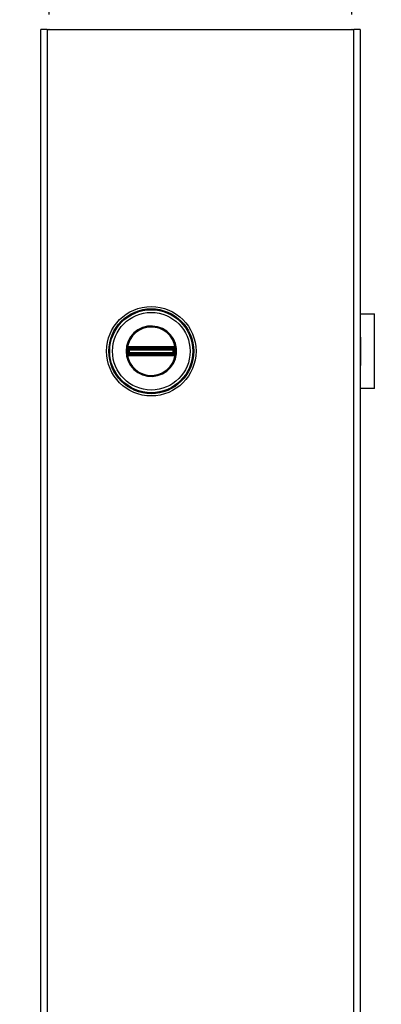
# Model space of a CAD drawing. Header units: inches. Extents: x 0.1 to 95.3, y -11 to 61.8.
# Tile 8 of 18: x 42.5 to 48.1, y 31.3 to 46.4. Entities that reach past the tile are written whole.
import ezdxf

# ---------------------------------------------------------------- set-up
doc = ezdxf.new("R2010")
doc.units = ezdxf.units.IN
doc.header["$LTSCALE"] = 5.707791
doc.header["$MEASUREMENT"] = 0
doc.linetypes.add('CHAIN', pattern=[0.7087, 0.4724, -0.0591, 0.1181, -0.0591])
for name, color, linetype, lineweight in [('Dimensions(ANSI)', 7, 'Continuous', 25), ('Visible Edges(ANSI)', 7, 'Continuous', 25), ('Visible Tangent Edges(ANSI)', 7, 'Continuous', 25), ('Work Point(ANSI)', 7, 'Continuous', 25)]:
    doc.layers.add(name, color=color, linetype=linetype, lineweight=lineweight)
doc.styles.add('Dimension-ANSI', font='arialbd.ttf')
doc.dimstyles.new('INCH-ANSI-VERTICAL', dxfattribs={"dimscale": 5.707791, "dimtxt": 0.12, "dimasz": 0.098425, "dimexe": 0.04, "dimexo": 0.04, "dimgap": 0.031496, "dimtad": 0, "dimtih": 1, "dimtoh": 1, "dimdec": 3, "dimrnd": 1e-08, "dimzin": 0, "dimdsep": 46, "dimtxsty": 'Dimension-ANSI', "dimcen": 0.09, "dimdle": 0.312, "dimclrd": 179, "dimclre": 179, "dimclrt": 7, "dimadec": 1, "dimazin": 0, "dimtfac": 1, "dimtdec": 3, "dimtofl": 0, "dimtmove": 0, "dimatfit": 3, "dimfxl": 1, "dimtolj": 1, "dimtzin": 4, "dimlwd": 25, "dimlwe": 25, "dimarcsym": 0})

# ---------------------------------------------------------------- blocks, each defined once
blk = doc.blocks.new('*D13')
at = {"layer": 'Defpoints', "color": 0, "linetype": 'Continuous', "transparency": 16777216}
for p in [(42.975, 47.246), (42.975, 46.28), (42.975, 46.28)]:
    blk.add_point(p, dxfattribs=at)
at = {"layer": 'Dimensions(ANSI)', "color": 179, "linetype": 'Continuous', "lineweight": 25, "true_color": 0x262658, "transparency": 16777216}
blk.add_line((42.975, 46.508), (42.975, 47.246), dxfattribs=at)
at = {"layer": 'Dimensions(ANSI)', "color": 7, "linetype": 'Continuous', "lineweight": 25, "transparency": 16777216, "insert": (42.975, 48.579), "char_height": 0.6849, "attachment_point": 5, "rotation": 90, "style": 'Dimension-ANSI'}
blk.add_mtext('\\A1;0.000', dxfattribs=at)
blk = doc.blocks.new('*D14')
at = {"layer": 'Defpoints', "color": 0, "linetype": 'Continuous', "transparency": 16777216}
for p in [(47.613, 47.246), (42.975, 46.28), (47.613, 46.28)]:
    blk.add_point(p, dxfattribs=at)
at = {"layer": 'Dimensions(ANSI)', "color": 179, "linetype": 'Continuous', "lineweight": 25, "true_color": 0x262658, "transparency": 16777216}
blk.add_line((47.613, 46.508), (47.613, 47.246), dxfattribs=at)
at = {"layer": 'Dimensions(ANSI)', "color": 7, "linetype": 'Continuous', "lineweight": 25, "transparency": 16777216, "insert": (47.613, 48.59), "char_height": 0.6849, "attachment_point": 5, "rotation": 90, "style": 'Dimension-ANSI'}
blk.add_mtext('\\A1;4.000', dxfattribs=at)

msp = doc.modelspace()

# ---------------------------------------------------------------- linework, layer by layer
at = {"layer": 'Visible Edges(ANSI)'}
for p, q in [((42.8474, 18.4545), (42.8474, 46.28)), ((42.9472, 46.28), (42.8474, 46.28)), ((42.9472, 46.28), (47.6404, 46.28)), ((47.7401, 46.28), (47.6404, 46.28)), ((47.7401, 46.28), (47.7401, 18.4545)), ((47.7401, 41.9232), (47.9555, 41.9232)), ((47.9555, 40.782), (47.9555, 41.9232)), ((47.7428, 41.5694), (47.7401, 41.5694)), ((47.7401, 41.5249), (47.7428, 41.5249)), ((47.7428, 41.5694), (47.7428, 41.5249)), ((47.7428, 41.1803), (47.7401, 41.1803)), ((47.7428, 41.1803), (47.7428, 41.1358)), ((47.7401, 41.1358), (47.7428, 41.1358)), ((47.9555, 40.782), (47.7401, 40.782))]:
    msp.add_line(p, q, dxfattribs=at)
msp.add_circle((44.5402, 41.3526), 0.6847, dxfattribs=at)
at = {"layer": 'Visible Tangent Edges(ANSI)'}
for p, q in [((42.9472, 46.28), (42.9472, 18.4545)), ((47.6404, 18.4545), (47.6404, 46.28)), ((47.7428, 41.5249), (47.7428, 41.1803)), ((44.1639, 41.3526), (44.1532, 41.3526)), ((44.1759, 41.379), (44.1844, 41.379)), ((44.1759, 41.3262), (44.1844, 41.3262)), ((44.179, 41.3979), (44.1876, 41.3929)), ((44.1818, 41.4142), (44.1868, 41.4056)), ((44.1844, 41.3262), (44.1844, 41.379)), ((44.1942, 41.379), (44.1844, 41.379)), ((44.1942, 41.3262), (44.1844, 41.3262)), ((44.1917, 41.3971), (44.1868, 41.4056)), ((44.1942, 41.3262), (44.1942, 41.379)), ((44.1942, 41.379), (44.1974, 41.3758)), ((44.1974, 41.3294), (44.1942, 41.3262)), ((44.1971, 41.4184), (44.1973, 41.4085)), ((44.2088, 41.3758), (44.1974, 41.3758)), ((44.1974, 41.3758), (44.1974, 41.3294)), ((44.1974, 41.3294), (44.2088, 41.3294)), ((44.2056, 41.4185), (44.2056, 41.4086)), ((44.8747, 41.4185), (44.2056, 41.4185)), ((44.2056, 41.4086), (44.8747, 41.4086)), ((44.2056, 41.4086), (44.2056, 41.4002)), ((44.2056, 41.4002), (44.8747, 41.4002)), ((44.2056, 41.3904), (44.2056, 41.4002)), ((44.2056, 41.3904), (44.8747, 41.3904)), ((44.2088, 41.3872), (44.2056, 41.3904)), ((44.8715, 41.3872), (44.2088, 41.3872)), ((44.2088, 41.3872), (44.2088, 41.3758)), ((44.2088, 41.3758), (44.8715, 41.3758)), ((44.2088, 41.3294), (44.2088, 41.3758)), ((44.8715, 41.3294), (44.2088, 41.3294)), ((44.2088, 41.3294), (44.2088, 41.318)), ((44.8747, 41.3904), (44.8715, 41.3872)), ((44.8715, 41.3758), (44.8715, 41.3872)), ((44.8715, 41.3758), (44.8715, 41.3294)), ((44.8829, 41.3758), (44.8715, 41.3758)), ((44.8715, 41.318), (44.8715, 41.3294)), ((44.8715, 41.3294), (44.8829, 41.3294)), ((44.8747, 41.4185), (44.8747, 41.4086)), ((44.8747, 41.4086), (44.8747, 41.4002)), ((44.8747, 41.3904), (44.8747, 41.4002)), ((44.8829, 41.3758), (44.8861, 41.379)), ((44.8829, 41.3294), (44.8829, 41.3758)), ((44.8861, 41.3262), (44.8829, 41.3294)), ((44.8832, 41.4184), (44.883, 41.4085)), ((44.8959, 41.379), (44.8861, 41.379)), ((44.8861, 41.379), (44.8861, 41.3262)), ((44.8959, 41.3262), (44.8861, 41.3262)), ((44.8936, 41.4056), (44.8886, 41.3971)), ((44.8928, 41.3929), (44.9014, 41.3979)), ((44.8936, 41.4056), (44.8985, 41.4142)), ((44.9044, 41.379), (44.8959, 41.379)), ((44.8959, 41.379), (44.8959, 41.3262)), ((44.9044, 41.3262), (44.8959, 41.3262)), ((44.907, 41.407), (44.8994, 41.4007)), ((44.1733, 41.2982), (44.1809, 41.3045)), ((44.1876, 41.3122), (44.179, 41.3073)), ((44.1818, 41.291), (44.1868, 41.2995)), ((44.1868, 41.2995), (44.1917, 41.3081)), ((44.1973, 41.2967), (44.1971, 41.2868)), ((44.2056, 41.3148), (44.2088, 41.318)), ((44.8747, 41.3148), (44.2056, 41.3148)), ((44.2056, 41.305), (44.2056, 41.3148)), ((44.8747, 41.305), (44.2056, 41.305)), ((44.2056, 41.2966), (44.2056, 41.305)), ((44.2056, 41.2966), (44.2056, 41.2867)), ((44.8747, 41.2966), (44.2056, 41.2966)), ((44.2056, 41.2867), (44.8747, 41.2867)), ((44.2088, 41.318), (44.8715, 41.318)), ((44.8715, 41.318), (44.8747, 41.3148)), ((44.8747, 41.305), (44.8747, 41.3148)), ((44.8747, 41.2966), (44.8747, 41.305)), ((44.8747, 41.2966), (44.8747, 41.2867)), ((44.883, 41.2967), (44.8832, 41.2868)), ((44.8886, 41.3081), (44.8936, 41.2995)), ((44.9014, 41.3073), (44.8928, 41.3122)), ((44.8936, 41.2995), (44.8985, 41.291)), ((44.8994, 41.3045), (44.907, 41.2982))]:
    msp.add_line(p, q, dxfattribs=at)
at = {"layer": 'Visible Tangent Edges(ANSI)', "flags": 128}
for points in [[(44.1532, 41.3526), (44.1611, 41.2748), (44.1845, 41.2), (44.2225, 41.1316), (44.2735, 41.0721), (44.3355, 41.0242), (44.4058, 40.9897), (44.4816, 40.9702), (44.5598, 40.9665), (44.6372, 40.9783), (44.7107, 41.0052), (44.7772, 41.0468), (44.8337, 41.1009), (44.8784, 41.1651), (44.9095, 41.237), (44.9251, 41.3138), (44.9249, 41.3921), (44.9092, 41.4687), (44.8784, 41.5407), (44.8334, 41.605), (44.7765, 41.6588), (44.7101, 41.7002), (44.6368, 41.7273), (44.5593, 41.7389), (44.481, 41.735), (44.4051, 41.7152), (44.3349, 41.6806), (44.2731, 41.6327), (44.2223, 41.5732), (44.1843, 41.5047), (44.161, 41.4302), (44.1532, 41.3526)], [(44.1639, 41.3526), (44.1716, 41.428), (44.1942, 41.5005), (44.2311, 41.5671), (44.2805, 41.6249), (44.3406, 41.6715), (44.4089, 41.7051), (44.4826, 41.7244), (44.5588, 41.7282), (44.6341, 41.7168), (44.7054, 41.6906), (44.7699, 41.6503), (44.8252, 41.598), (44.869, 41.5355), (44.8989, 41.4655), (44.9142, 41.391), (44.9144, 41.3149), (44.8992, 41.2402), (44.869, 41.1703), (44.8255, 41.1079), (44.7706, 41.0553), (44.706, 41.0149), (44.6345, 40.9887), (44.5592, 40.9772), (44.4832, 40.9808), (44.4095, 40.9998), (44.3412, 41.0333), (44.281, 41.0799), (44.2314, 41.1377), (44.1944, 41.2042), (44.1717, 41.2769), (44.1639, 41.3526)], [(44.1687, 41.3788), (44.1687, 41.3766), (44.1686, 41.3745), (44.1685, 41.3723), (44.1684, 41.3701), (44.1684, 41.3679), (44.1683, 41.3657), (44.1683, 41.3635), (44.1682, 41.3613), (44.1682, 41.3592), (44.1682, 41.357), (44.1682, 41.3548), (44.1682, 41.3526), (44.1682, 41.3504), (44.1682, 41.3482), (44.1682, 41.346), (44.1682, 41.3438), (44.1683, 41.3416), (44.1683, 41.3395), (44.1684, 41.3373), (44.1684, 41.3351), (44.1685, 41.3329), (44.1686, 41.3307), (44.1687, 41.3285), (44.1687, 41.3264)], [(44.1692, 41.3872), (44.1692, 41.3868), (44.1692, 41.3865), (44.1691, 41.3861), (44.1691, 41.3858), (44.1691, 41.3854), (44.1691, 41.3851), (44.169, 41.3847), (44.169, 41.3844), (44.169, 41.384), (44.169, 41.3837), (44.169, 41.3833), (44.169, 41.383), (44.1689, 41.3826), (44.1689, 41.3823), (44.1689, 41.382), (44.1689, 41.3816), (44.1689, 41.3813), (44.1688, 41.3809), (44.1688, 41.3806), (44.1688, 41.3802), (44.1688, 41.3799), (44.1688, 41.3795), (44.1688, 41.3792), (44.1687, 41.3788)], [(44.1687, 41.3264), (44.1688, 41.326), (44.1688, 41.3257), (44.1688, 41.3253), (44.1688, 41.325), (44.1688, 41.3246), (44.1688, 41.3243), (44.1689, 41.3239), (44.1689, 41.3236), (44.1689, 41.3232), (44.1689, 41.3229), (44.1689, 41.3225), (44.169, 41.3222), (44.169, 41.3218), (44.169, 41.3215), (44.169, 41.3211), (44.169, 41.3208), (44.169, 41.3204), (44.1691, 41.3201), (44.1691, 41.3198), (44.1691, 41.3194), (44.1691, 41.3191), (44.1692, 41.3187), (44.1692, 41.3184), (44.1692, 41.318)], [(44.1719, 41.4027), (44.1717, 41.4021), (44.1716, 41.4015), (44.1714, 41.4009), (44.1712, 41.4003), (44.1711, 41.3996), (44.1709, 41.399), (44.1708, 41.3984), (44.1707, 41.3978), (44.1705, 41.3971), (44.1704, 41.3965), (44.1703, 41.3958), (44.1701, 41.3952), (44.17, 41.3945), (44.1699, 41.3939), (44.1698, 41.3932), (44.1697, 41.3925), (44.1696, 41.3919), (44.1696, 41.3912), (44.1695, 41.3905), (44.1694, 41.3898), (44.1693, 41.3892), (44.1693, 41.3885), (44.1692, 41.3878), (44.1692, 41.3872)], [(44.1733, 41.407), (44.1732, 41.4068), (44.1732, 41.4066), (44.1731, 41.4064), (44.1731, 41.4063), (44.173, 41.4061), (44.1729, 41.4059), (44.1729, 41.4057), (44.1728, 41.4056), (44.1728, 41.4054), (44.1727, 41.4052), (44.1726, 41.405), (44.1726, 41.4049), (44.1725, 41.4047), (44.1725, 41.4045), (44.1724, 41.4043), (44.1724, 41.4041), (44.1723, 41.404), (44.1722, 41.4038), (44.1722, 41.4036), (44.1721, 41.4034), (44.1721, 41.4032), (44.172, 41.4031), (44.172, 41.4029), (44.1719, 41.4027)], [(44.1818, 41.4142), (44.1814, 41.414), (44.181, 41.4137), (44.1806, 41.4135), (44.1802, 41.4132), (44.1798, 41.413), (44.1794, 41.4127), (44.1791, 41.4124), (44.1787, 41.4121), (44.1783, 41.4118), (44.1779, 41.4116), (44.1776, 41.4113), (44.1772, 41.411), (44.1769, 41.4107), (44.1765, 41.4103), (44.1762, 41.41), (44.1758, 41.4097), (44.1755, 41.4094), (44.1752, 41.4091), (44.1748, 41.4087), (44.1745, 41.4084), (44.1742, 41.408), (44.1739, 41.4077), (44.1736, 41.4073), (44.1733, 41.407)], [(44.1759, 41.3874), (44.1759, 41.3878), (44.1759, 41.3883), (44.176, 41.3887), (44.176, 41.3892), (44.176, 41.3897), (44.1761, 41.3901), (44.1762, 41.3906), (44.1763, 41.3911), (44.1764, 41.3915), (44.1765, 41.392), (44.1766, 41.3924), (44.1767, 41.3929), (44.1768, 41.3933), (44.177, 41.3938), (44.1771, 41.3942), (44.1773, 41.3946), (44.1775, 41.3951), (44.1777, 41.3955), (44.1779, 41.3959), (44.1781, 41.3963), (44.1783, 41.3967), (44.1785, 41.3971), (44.1787, 41.3975), (44.179, 41.3979)], [(44.1759, 41.379), (44.1759, 41.3794), (44.1759, 41.3797), (44.1759, 41.38), (44.1759, 41.3804), (44.1759, 41.3807), (44.1759, 41.3811), (44.1759, 41.3814), (44.1759, 41.3818), (44.1759, 41.3821), (44.1759, 41.3824), (44.1759, 41.3828), (44.1759, 41.3831), (44.1759, 41.3835), (44.1759, 41.3838), (44.1759, 41.3842), (44.1759, 41.3845), (44.1759, 41.3849), (44.1759, 41.3852), (44.1759, 41.3856), (44.1759, 41.3859), (44.1759, 41.3863), (44.1759, 41.3866), (44.1759, 41.387), (44.1759, 41.3874)], [(44.1759, 41.3262), (44.1759, 41.3284), (44.1759, 41.3306), (44.176, 41.3328), (44.176, 41.335), (44.176, 41.3372), (44.176, 41.3394), (44.176, 41.3416), (44.176, 41.3438), (44.176, 41.346), (44.176, 41.3482), (44.176, 41.3504), (44.176, 41.3526), (44.176, 41.3548), (44.176, 41.357), (44.176, 41.3592), (44.176, 41.3614), (44.176, 41.3636), (44.176, 41.3658), (44.176, 41.368), (44.176, 41.3702), (44.176, 41.3724), (44.1759, 41.3746), (44.1759, 41.3768), (44.1759, 41.379)], [(44.1759, 41.3178), (44.1759, 41.3182), (44.1759, 41.3185), (44.1759, 41.3189), (44.1759, 41.3193), (44.1759, 41.3196), (44.1759, 41.32), (44.1759, 41.3203), (44.1759, 41.3207), (44.1759, 41.321), (44.1759, 41.3214), (44.1759, 41.3217), (44.1759, 41.3221), (44.1759, 41.3224), (44.1759, 41.3227), (44.1759, 41.3231), (44.1759, 41.3234), (44.1759, 41.3238), (44.1759, 41.3241), (44.1759, 41.3245), (44.1759, 41.3248), (44.1759, 41.3251), (44.1759, 41.3255), (44.1759, 41.3258), (44.1759, 41.3262)], [(44.179, 41.3979), (44.179, 41.398), (44.1791, 41.3982), (44.1792, 41.3983), (44.1793, 41.3984), (44.1793, 41.3985), (44.1794, 41.3986), (44.1795, 41.3988), (44.1796, 41.3989), (44.1797, 41.399), (44.1797, 41.3991), (44.1798, 41.3992), (44.1799, 41.3993), (44.18, 41.3995), (44.1801, 41.3996), (44.1802, 41.3997), (44.1802, 41.3998), (44.1803, 41.3999), (44.1804, 41.4), (44.1805, 41.4001), (44.1806, 41.4003), (44.1807, 41.4004), (44.1808, 41.4005), (44.1809, 41.4006), (44.1809, 41.4007)], [(44.1809, 41.4007), (44.1812, 41.401), (44.1814, 41.4012), (44.1816, 41.4014), (44.1818, 41.4017), (44.182, 41.4019), (44.1822, 41.4021), (44.1824, 41.4024), (44.1827, 41.4026), (44.1829, 41.4028), (44.1831, 41.403), (44.1834, 41.4032), (44.1836, 41.4034), (44.1839, 41.4036), (44.1841, 41.4038), (44.1844, 41.404), (44.1846, 41.4042), (44.1849, 41.4044), (44.1851, 41.4046), (44.1854, 41.4048), (44.1857, 41.405), (44.1859, 41.4051), (44.1862, 41.4053), (44.1865, 41.4055), (44.1868, 41.4056)], [(44.1971, 41.4184), (44.1965, 41.4184), (44.1958, 41.4184), (44.1951, 41.4183), (44.1945, 41.4183), (44.1938, 41.4182), (44.1931, 41.4181), (44.1925, 41.418), (44.1918, 41.4179), (44.1911, 41.4178), (44.1905, 41.4176), (44.1898, 41.4175), (44.1892, 41.4173), (44.1885, 41.4171), (44.1879, 41.4169), (44.1873, 41.4167), (44.1866, 41.4165), (44.186, 41.4162), (44.1854, 41.416), (44.1848, 41.4157), (44.1842, 41.4154), (44.1836, 41.4151), (44.183, 41.4148), (44.1824, 41.4145), (44.1818, 41.4142)], [(44.1844, 41.379), (44.1844, 41.3794), (44.1844, 41.3798), (44.1844, 41.3801), (44.1844, 41.3805), (44.1845, 41.3809), (44.1845, 41.3812), (44.1845, 41.3816), (44.1845, 41.382), (44.1846, 41.3823), (44.1846, 41.3827), (44.1846, 41.383), (44.1847, 41.3834), (44.1847, 41.3838), (44.1847, 41.3841), (44.1848, 41.3845), (44.1848, 41.3848), (44.1849, 41.3852), (44.1849, 41.3855), (44.185, 41.3859), (44.1851, 41.3862), (44.1851, 41.3865), (44.1852, 41.3869), (44.1852, 41.3872), (44.1853, 41.3875)], [(44.1853, 41.3177), (44.1852, 41.318), (44.1852, 41.3183), (44.1851, 41.3187), (44.1851, 41.319), (44.185, 41.3193), (44.1849, 41.3197), (44.1849, 41.32), (44.1848, 41.3204), (44.1848, 41.3207), (44.1847, 41.3211), (44.1847, 41.3214), (44.1847, 41.3218), (44.1846, 41.3221), (44.1846, 41.3225), (44.1846, 41.3229), (44.1845, 41.3232), (44.1845, 41.3236), (44.1845, 41.324), (44.1845, 41.3243), (44.1844, 41.3247), (44.1844, 41.3251), (44.1844, 41.3254), (44.1844, 41.3258), (44.1844, 41.3262)], [(44.1853, 41.3875), (44.1853, 41.3878), (44.1854, 41.388), (44.1855, 41.3882), (44.1855, 41.3885), (44.1856, 41.3887), (44.1857, 41.3889), (44.1857, 41.3892), (44.1858, 41.3894), (44.1859, 41.3896), (44.186, 41.3899), (44.1861, 41.3901), (44.1862, 41.3903), (44.1863, 41.3906), (44.1864, 41.3908), (44.1865, 41.391), (44.1866, 41.3912), (44.1867, 41.3915), (44.1868, 41.3917), (44.1869, 41.3919), (44.187, 41.3921), (44.1872, 41.3923), (44.1873, 41.3925), (44.1874, 41.3927), (44.1876, 41.3929)], [(44.1868, 41.4056), (44.1871, 41.4059), (44.1875, 41.4061), (44.188, 41.4063), (44.1884, 41.4065), (44.1888, 41.4067), (44.1892, 41.4069), (44.1896, 41.407), (44.1901, 41.4072), (44.1905, 41.4073), (44.1909, 41.4075), (44.1914, 41.4076), (44.1918, 41.4078), (44.1923, 41.4079), (44.1927, 41.408), (44.1932, 41.4081), (44.1936, 41.4082), (44.1941, 41.4082), (44.1945, 41.4083), (44.195, 41.4084), (44.1954, 41.4084), (44.1959, 41.4085), (44.1964, 41.4085), (44.1968, 41.4085), (44.1973, 41.4085)], [(44.1917, 41.3971), (44.1919, 41.3972), (44.1921, 41.3974), (44.1923, 41.3975), (44.1925, 41.3976), (44.1928, 41.3977), (44.193, 41.3979), (44.1932, 41.398), (44.1934, 41.3981), (44.1936, 41.3982), (44.1939, 41.3983), (44.1941, 41.3984), (44.1943, 41.3985), (44.1945, 41.3986), (44.1948, 41.3987), (44.195, 41.3988), (44.1952, 41.3988), (44.1955, 41.3989), (44.1957, 41.399), (44.1959, 41.3991), (44.1962, 41.3991), (44.1964, 41.3992), (44.1966, 41.3992), (44.1969, 41.3993), (44.1971, 41.3993)], [(44.2056, 41.4185), (44.2053, 41.4185), (44.2049, 41.4185), (44.2046, 41.4185), (44.2042, 41.4185), (44.2039, 41.4185), (44.2035, 41.4185), (44.2032, 41.4185), (44.2028, 41.4185), (44.2024, 41.4185), (44.2021, 41.4185), (44.2017, 41.4185), (44.2014, 41.4185), (44.201, 41.4185), (44.2007, 41.4185), (44.2003, 41.4185), (44.2, 41.4185), (44.1996, 41.4185), (44.1993, 41.4185), (44.1989, 41.4184), (44.1986, 41.4184), (44.1982, 41.4184), (44.1978, 41.4184), (44.1975, 41.4184), (44.1971, 41.4184)], [(44.1971, 41.3993), (44.1975, 41.3994), (44.1978, 41.3995), (44.1981, 41.3995), (44.1985, 41.3996), (44.1988, 41.3997), (44.1991, 41.3997), (44.1995, 41.3998), (44.1998, 41.3998), (44.2002, 41.3999), (44.2005, 41.3999), (44.2009, 41.3999), (44.2012, 41.4), (44.2016, 41.4), (44.202, 41.4001), (44.2023, 41.4001), (44.2027, 41.4001), (44.203, 41.4001), (44.2034, 41.4002), (44.2038, 41.4002), (44.2041, 41.4002), (44.2045, 41.4002), (44.2049, 41.4002), (44.2053, 41.4002), (44.2056, 41.4002)], [(44.1973, 41.4085), (44.1976, 41.4085), (44.198, 41.4085), (44.1984, 41.4085), (44.1987, 41.4085), (44.1991, 41.4085), (44.1994, 41.4085), (44.1998, 41.4085), (44.2001, 41.4085), (44.2005, 41.4085), (44.2008, 41.4085), (44.2012, 41.4086), (44.2015, 41.4086), (44.2019, 41.4086), (44.2022, 41.4086), (44.2025, 41.4086), (44.2029, 41.4086), (44.2032, 41.4086), (44.2036, 41.4086), (44.2039, 41.4086), (44.2043, 41.4086), (44.2046, 41.4086), (44.2049, 41.4086), (44.2053, 41.4086), (44.2056, 41.4086)], [(44.8832, 41.4184), (44.8828, 41.4184), (44.8825, 41.4184), (44.8821, 41.4184), (44.8818, 41.4184), (44.8814, 41.4184), (44.8811, 41.4185), (44.8807, 41.4185), (44.8804, 41.4185), (44.88, 41.4185), (44.8796, 41.4185), (44.8793, 41.4185), (44.8789, 41.4185), (44.8786, 41.4185), (44.8782, 41.4185), (44.8779, 41.4185), (44.8775, 41.4185), (44.8772, 41.4185), (44.8768, 41.4185), (44.8765, 41.4185), (44.8761, 41.4185), (44.8758, 41.4185), (44.8754, 41.4185), (44.8751, 41.4185), (44.8747, 41.4185)], [(44.8747, 41.4086), (44.875, 41.4086), (44.8754, 41.4086), (44.8757, 41.4086), (44.8761, 41.4086), (44.8764, 41.4086), (44.8767, 41.4086), (44.8771, 41.4086), (44.8774, 41.4086), (44.8778, 41.4086), (44.8781, 41.4086), (44.8785, 41.4086), (44.8788, 41.4086), (44.8792, 41.4086), (44.8795, 41.4085), (44.8799, 41.4085), (44.8802, 41.4085), (44.8806, 41.4085), (44.8809, 41.4085), (44.8813, 41.4085), (44.8816, 41.4085), (44.882, 41.4085), (44.8823, 41.4085), (44.8827, 41.4085), (44.883, 41.4085)], [(44.8747, 41.4002), (44.8751, 41.4002), (44.8754, 41.4002), (44.8758, 41.4002), (44.8762, 41.4002), (44.8765, 41.4002), (44.8769, 41.4002), (44.8773, 41.4001), (44.8776, 41.4001), (44.878, 41.4001), (44.8784, 41.4001), (44.8787, 41.4), (44.8791, 41.4), (44.8794, 41.3999), (44.8798, 41.3999), (44.8801, 41.3999), (44.8805, 41.3998), (44.8808, 41.3998), (44.8812, 41.3997), (44.8815, 41.3996), (44.8819, 41.3996), (44.8822, 41.3995), (44.8825, 41.3995), (44.8829, 41.3994), (44.8832, 41.3993)], [(44.883, 41.4085), (44.8835, 41.4085), (44.884, 41.4085), (44.8844, 41.4085), (44.8849, 41.4084), (44.8853, 41.4084), (44.8858, 41.4083), (44.8863, 41.4082), (44.8867, 41.4082), (44.8872, 41.4081), (44.8876, 41.408), (44.8881, 41.4079), (44.8885, 41.4078), (44.889, 41.4076), (44.8894, 41.4075), (44.8898, 41.4073), (44.8903, 41.4072), (44.8907, 41.407), (44.8911, 41.4069), (44.8915, 41.4067), (44.892, 41.4065), (44.8924, 41.4063), (44.8928, 41.4061), (44.8932, 41.4059), (44.8936, 41.4056)], [(44.8985, 41.4142), (44.8979, 41.4145), (44.8974, 41.4148), (44.8968, 41.4151), (44.8962, 41.4154), (44.8956, 41.4157), (44.8949, 41.416), (44.8943, 41.4162), (44.8937, 41.4165), (44.8931, 41.4167), (44.8924, 41.4169), (44.8918, 41.4171), (44.8911, 41.4173), (44.8905, 41.4175), (44.8898, 41.4176), (44.8892, 41.4178), (44.8885, 41.4179), (44.8879, 41.418), (44.8872, 41.4181), (44.8865, 41.4182), (44.8859, 41.4183), (44.8852, 41.4183), (44.8845, 41.4184), (44.8839, 41.4184), (44.8832, 41.4184)], [(44.8832, 41.3993), (44.8834, 41.3993), (44.8837, 41.3992), (44.8839, 41.3992), (44.8842, 41.3991), (44.8844, 41.3991), (44.8846, 41.399), (44.8849, 41.3989), (44.8851, 41.3988), (44.8853, 41.3988), (44.8856, 41.3987), (44.8858, 41.3986), (44.886, 41.3985), (44.8862, 41.3984), (44.8865, 41.3983), (44.8867, 41.3982), (44.8869, 41.3981), (44.8871, 41.398), (44.8874, 41.3979), (44.8876, 41.3977), (44.8878, 41.3976), (44.888, 41.3975), (44.8882, 41.3974), (44.8884, 41.3972), (44.8886, 41.3971)], [(44.8928, 41.3929), (44.8929, 41.3927), (44.893, 41.3925), (44.8932, 41.3923), (44.8933, 41.3921), (44.8934, 41.3919), (44.8935, 41.3917), (44.8936, 41.3915), (44.8938, 41.3912), (44.8939, 41.391), (44.894, 41.3908), (44.8941, 41.3906), (44.8942, 41.3903), (44.8943, 41.3901), (44.8943, 41.3899), (44.8944, 41.3896), (44.8945, 41.3894), (44.8946, 41.3892), (44.8947, 41.3889), (44.8947, 41.3887), (44.8948, 41.3885), (44.8949, 41.3882), (44.8949, 41.388), (44.895, 41.3878), (44.895, 41.3875)], [(44.8936, 41.4056), (44.8938, 41.4055), (44.8941, 41.4053), (44.8944, 41.4051), (44.8947, 41.405), (44.8949, 41.4048), (44.8952, 41.4046), (44.8954, 41.4044), (44.8957, 41.4042), (44.896, 41.404), (44.8962, 41.4038), (44.8964, 41.4036), (44.8967, 41.4034), (44.8969, 41.4032), (44.8972, 41.403), (44.8974, 41.4028), (44.8976, 41.4026), (44.8979, 41.4024), (44.8981, 41.4021), (44.8983, 41.4019), (44.8985, 41.4017), (44.8988, 41.4014), (44.899, 41.4012), (44.8992, 41.401), (44.8994, 41.4007)], [(44.895, 41.3875), (44.8951, 41.3872), (44.8951, 41.3869), (44.8952, 41.3865), (44.8953, 41.3862), (44.8953, 41.3859), (44.8954, 41.3855), (44.8954, 41.3852), (44.8955, 41.3848), (44.8955, 41.3845), (44.8956, 41.3841), (44.8956, 41.3838), (44.8957, 41.3834), (44.8957, 41.383), (44.8957, 41.3827), (44.8958, 41.3823), (44.8958, 41.382), (44.8958, 41.3816), (44.8958, 41.3812), (44.8959, 41.3809), (44.8959, 41.3805), (44.8959, 41.3801), (44.8959, 41.3798), (44.8959, 41.3794), (44.8959, 41.379)], [(44.8959, 41.3262), (44.8959, 41.3258), (44.8959, 41.3254), (44.8959, 41.3251), (44.8959, 41.3247), (44.8959, 41.3243), (44.8958, 41.324), (44.8958, 41.3236), (44.8958, 41.3232), (44.8958, 41.3229), (44.8957, 41.3225), (44.8957, 41.3221), (44.8957, 41.3218), (44.8956, 41.3214), (44.8956, 41.3211), (44.8955, 41.3207), (44.8955, 41.3204), (44.8954, 41.32), (44.8954, 41.3197), (44.8953, 41.3193), (44.8953, 41.319), (44.8952, 41.3187), (44.8951, 41.3183), (44.8951, 41.318), (44.895, 41.3177)], [(44.907, 41.407), (44.9067, 41.4073), (44.9064, 41.4077), (44.9061, 41.408), (44.9058, 41.4084), (44.9055, 41.4087), (44.9052, 41.4091), (44.9048, 41.4094), (44.9045, 41.4097), (44.9041, 41.41), (44.9038, 41.4104), (44.9035, 41.4107), (44.9031, 41.411), (44.9027, 41.4113), (44.9024, 41.4116), (44.902, 41.4119), (44.9016, 41.4121), (44.9013, 41.4124), (44.9009, 41.4127), (44.9005, 41.413), (44.9001, 41.4132), (44.8997, 41.4135), (44.8993, 41.4137), (44.8989, 41.414), (44.8985, 41.4142)], [(44.8994, 41.4007), (44.8995, 41.4006), (44.8996, 41.4005), (44.8996, 41.4004), (44.8997, 41.4003), (44.8998, 41.4001), (44.8999, 41.4), (44.9, 41.3999), (44.9001, 41.3998), (44.9002, 41.3997), (44.9002, 41.3996), (44.9003, 41.3995), (44.9004, 41.3993), (44.9005, 41.3992), (44.9006, 41.3991), (44.9007, 41.399), (44.9007, 41.3989), (44.9008, 41.3988), (44.9009, 41.3986), (44.901, 41.3985), (44.9011, 41.3984), (44.9011, 41.3983), (44.9012, 41.3982), (44.9013, 41.398), (44.9014, 41.3979)], [(44.9014, 41.3979), (44.9016, 41.3975), (44.9018, 41.3971), (44.902, 41.3967), (44.9023, 41.3963), (44.9025, 41.3959), (44.9027, 41.3955), (44.9028, 41.3951), (44.903, 41.3946), (44.9032, 41.3942), (44.9033, 41.3938), (44.9035, 41.3933), (44.9036, 41.3929), (44.9037, 41.3924), (44.9039, 41.392), (44.904, 41.3915), (44.9041, 41.3911), (44.9041, 41.3906), (44.9042, 41.3901), (44.9043, 41.3897), (44.9043, 41.3892), (44.9044, 41.3887), (44.9044, 41.3883), (44.9044, 41.3878), (44.9044, 41.3874)], [(44.9044, 41.379), (44.9044, 41.3768), (44.9044, 41.3746), (44.9044, 41.3724), (44.9044, 41.3702), (44.9044, 41.368), (44.9043, 41.3658), (44.9043, 41.3636), (44.9043, 41.3614), (44.9043, 41.3592), (44.9043, 41.357), (44.9043, 41.3548), (44.9043, 41.3526), (44.9043, 41.3504), (44.9043, 41.3482), (44.9043, 41.346), (44.9043, 41.3438), (44.9043, 41.3416), (44.9043, 41.3394), (44.9044, 41.3372), (44.9044, 41.335), (44.9044, 41.3328), (44.9044, 41.3306), (44.9044, 41.3284), (44.9044, 41.3262)], [(44.9044, 41.3874), (44.9044, 41.387), (44.9044, 41.3866), (44.9044, 41.3863), (44.9044, 41.3859), (44.9044, 41.3856), (44.9044, 41.3852), (44.9044, 41.3849), (44.9044, 41.3845), (44.9044, 41.3842), (44.9044, 41.3838), (44.9044, 41.3835), (44.9044, 41.3831), (44.9044, 41.3828), (44.9044, 41.3824), (44.9044, 41.3821), (44.9044, 41.3818), (44.9044, 41.3814), (44.9044, 41.3811), (44.9044, 41.3807), (44.9044, 41.3804), (44.9044, 41.38), (44.9044, 41.3797), (44.9044, 41.3794), (44.9044, 41.379)], [(44.9044, 41.3262), (44.9044, 41.3258), (44.9044, 41.3255), (44.9044, 41.3251), (44.9044, 41.3248), (44.9044, 41.3245), (44.9044, 41.3241), (44.9044, 41.3238), (44.9044, 41.3234), (44.9044, 41.3231), (44.9044, 41.3227), (44.9044, 41.3224), (44.9044, 41.3221), (44.9044, 41.3217), (44.9044, 41.3214), (44.9044, 41.321), (44.9044, 41.3207), (44.9044, 41.3203), (44.9044, 41.32), (44.9044, 41.3196), (44.9044, 41.3193), (44.9044, 41.3189), (44.9044, 41.3185), (44.9044, 41.3182), (44.9044, 41.3178)], [(44.9084, 41.4027), (44.9084, 41.4029), (44.9083, 41.4031), (44.9083, 41.4032), (44.9082, 41.4034), (44.9081, 41.4036), (44.9081, 41.4038), (44.908, 41.404), (44.908, 41.4041), (44.9079, 41.4043), (44.9079, 41.4045), (44.9078, 41.4047), (44.9077, 41.4049), (44.9077, 41.405), (44.9076, 41.4052), (44.9076, 41.4054), (44.9075, 41.4056), (44.9074, 41.4057), (44.9074, 41.4059), (44.9073, 41.4061), (44.9073, 41.4063), (44.9072, 41.4064), (44.9071, 41.4066), (44.9071, 41.4068), (44.907, 41.407)], [(44.9111, 41.3872), (44.9111, 41.3878), (44.911, 41.3885), (44.911, 41.3892), (44.9109, 41.3898), (44.9108, 41.3905), (44.9108, 41.3912), (44.9107, 41.3919), (44.9106, 41.3925), (44.9105, 41.3932), (44.9104, 41.3939), (44.9103, 41.3945), (44.9102, 41.3952), (44.9101, 41.3958), (44.9099, 41.3965), (44.9098, 41.3971), (44.9097, 41.3978), (44.9095, 41.3984), (44.9094, 41.399), (44.9092, 41.3996), (44.9091, 41.4003), (44.9089, 41.4009), (44.9088, 41.4015), (44.9086, 41.4021), (44.9084, 41.4027)], [(44.9116, 41.3788), (44.9116, 41.3792), (44.9115, 41.3795), (44.9115, 41.3799), (44.9115, 41.3802), (44.9115, 41.3806), (44.9115, 41.3809), (44.9115, 41.3813), (44.9114, 41.3816), (44.9114, 41.382), (44.9114, 41.3823), (44.9114, 41.3826), (44.9114, 41.383), (44.9114, 41.3833), (44.9113, 41.3837), (44.9113, 41.384), (44.9113, 41.3844), (44.9113, 41.3847), (44.9113, 41.3851), (44.9112, 41.3854), (44.9112, 41.3858), (44.9112, 41.3861), (44.9112, 41.3865), (44.9112, 41.3868), (44.9111, 41.3872)], [(44.9111, 41.318), (44.9112, 41.3184), (44.9112, 41.3187), (44.9112, 41.3191), (44.9112, 41.3194), (44.9112, 41.3198), (44.9113, 41.3201), (44.9113, 41.3204), (44.9113, 41.3208), (44.9113, 41.3211), (44.9113, 41.3215), (44.9114, 41.3218), (44.9114, 41.3222), (44.9114, 41.3225), (44.9114, 41.3229), (44.9114, 41.3232), (44.9114, 41.3236), (44.9115, 41.3239), (44.9115, 41.3243), (44.9115, 41.3246), (44.9115, 41.325), (44.9115, 41.3253), (44.9115, 41.3257), (44.9116, 41.326), (44.9116, 41.3264)], [(44.9116, 41.3264), (44.9117, 41.3285), (44.9117, 41.3307), (44.9118, 41.3329), (44.9119, 41.3351), (44.9119, 41.3373), (44.912, 41.3395), (44.912, 41.3416), (44.9121, 41.3438), (44.9121, 41.346), (44.9121, 41.3482), (44.9121, 41.3504), (44.9121, 41.3526), (44.9121, 41.3548), (44.9121, 41.357), (44.9121, 41.3592), (44.9121, 41.3613), (44.912, 41.3635), (44.912, 41.3657), (44.9119, 41.3679), (44.9119, 41.3701), (44.9118, 41.3723), (44.9117, 41.3745), (44.9117, 41.3766), (44.9116, 41.3788)], [(44.1692, 41.318), (44.1692, 41.3173), (44.1693, 41.3167), (44.1693, 41.316), (44.1694, 41.3153), (44.1695, 41.3147), (44.1696, 41.314), (44.1696, 41.3133), (44.1697, 41.3127), (44.1698, 41.312), (44.1699, 41.3113), (44.17, 41.3107), (44.1702, 41.31), (44.1703, 41.3094), (44.1704, 41.3087), (44.1705, 41.3081), (44.1707, 41.3074), (44.1708, 41.3068), (44.1709, 41.3062), (44.1711, 41.3055), (44.1712, 41.3049), (44.1714, 41.3043), (44.1716, 41.3037), (44.1717, 41.3031), (44.1719, 41.3025)], [(44.1719, 41.3025), (44.172, 41.3023), (44.172, 41.3021), (44.1721, 41.3019), (44.1721, 41.3018), (44.1722, 41.3016), (44.1722, 41.3014), (44.1723, 41.3012), (44.1724, 41.301), (44.1724, 41.3009), (44.1725, 41.3007), (44.1725, 41.3005), (44.1726, 41.3003), (44.1726, 41.3001), (44.1727, 41.3), (44.1728, 41.2998), (44.1728, 41.2996), (44.1729, 41.2994), (44.1729, 41.2993), (44.173, 41.2991), (44.1731, 41.2989), (44.1731, 41.2987), (44.1732, 41.2986), (44.1732, 41.2984), (44.1733, 41.2982)], [(44.1733, 41.2982), (44.1736, 41.2979), (44.1739, 41.2975), (44.1742, 41.2972), (44.1745, 41.2968), (44.1748, 41.2965), (44.1752, 41.2961), (44.1755, 41.2958), (44.1758, 41.2955), (44.1762, 41.2952), (44.1765, 41.2948), (44.1769, 41.2945), (44.1772, 41.2942), (44.1776, 41.2939), (44.1779, 41.2936), (44.1783, 41.2933), (44.1787, 41.2931), (44.1791, 41.2928), (44.1794, 41.2925), (44.1798, 41.2922), (44.1802, 41.292), (44.1806, 41.2917), (44.181, 41.2915), (44.1814, 41.2912), (44.1818, 41.291)], [(44.179, 41.3073), (44.1787, 41.3077), (44.1785, 41.3081), (44.1783, 41.3085), (44.1781, 41.3089), (44.1779, 41.3093), (44.1777, 41.3097), (44.1775, 41.3101), (44.1773, 41.3106), (44.1772, 41.311), (44.177, 41.3114), (44.1768, 41.3119), (44.1767, 41.3123), (44.1766, 41.3128), (44.1765, 41.3132), (44.1764, 41.3137), (44.1763, 41.3141), (44.1762, 41.3146), (44.1761, 41.315), (44.176, 41.3155), (44.176, 41.316), (44.176, 41.3164), (44.1759, 41.3169), (44.1759, 41.3174), (44.1759, 41.3178)], [(44.1809, 41.3045), (44.1809, 41.3046), (44.1808, 41.3047), (44.1807, 41.3048), (44.1806, 41.3049), (44.1805, 41.305), (44.1804, 41.3051), (44.1803, 41.3053), (44.1802, 41.3054), (44.1802, 41.3055), (44.1801, 41.3056), (44.18, 41.3057), (44.1799, 41.3058), (44.1798, 41.306), (44.1797, 41.3061), (44.1797, 41.3062), (44.1796, 41.3063), (44.1795, 41.3064), (44.1794, 41.3065), (44.1793, 41.3067), (44.1793, 41.3068), (44.1792, 41.3069), (44.1791, 41.307), (44.179, 41.3071), (44.179, 41.3073)], [(44.1868, 41.2995), (44.1865, 41.2997), (44.1862, 41.2999), (44.1859, 41.3), (44.1857, 41.3002), (44.1854, 41.3004), (44.1851, 41.3006), (44.1849, 41.3008), (44.1846, 41.301), (44.1844, 41.3011), (44.1841, 41.3013), (44.1839, 41.3015), (44.1836, 41.3018), (44.1834, 41.302), (44.1831, 41.3022), (44.1829, 41.3024), (44.1827, 41.3026), (44.1824, 41.3028), (44.1822, 41.3031), (44.182, 41.3033), (44.1818, 41.3035), (44.1816, 41.3038), (44.1814, 41.304), (44.1812, 41.3042), (44.1809, 41.3045)], [(44.1818, 41.291), (44.1824, 41.2907), (44.183, 41.2903), (44.1836, 41.29), (44.1842, 41.2898), (44.1848, 41.2895), (44.1854, 41.2892), (44.186, 41.289), (44.1866, 41.2887), (44.1873, 41.2885), (44.1879, 41.2883), (44.1886, 41.2881), (44.1892, 41.2879), (44.1898, 41.2877), (44.1905, 41.2876), (44.1912, 41.2874), (44.1918, 41.2873), (44.1925, 41.2872), (44.1931, 41.2871), (44.1938, 41.287), (44.1945, 41.2869), (44.1951, 41.2869), (44.1958, 41.2868), (44.1965, 41.2868), (44.1971, 41.2868)], [(44.1876, 41.3122), (44.1874, 41.3124), (44.1873, 41.3127), (44.1872, 41.3129), (44.187, 41.3131), (44.1869, 41.3133), (44.1868, 41.3135), (44.1867, 41.3137), (44.1866, 41.3139), (44.1865, 41.3142), (44.1864, 41.3144), (44.1863, 41.3146), (44.1862, 41.3148), (44.1861, 41.3151), (44.186, 41.3153), (44.1859, 41.3155), (44.1858, 41.3158), (44.1857, 41.316), (44.1857, 41.3162), (44.1856, 41.3165), (44.1855, 41.3167), (44.1855, 41.3169), (44.1854, 41.3172), (44.1853, 41.3174), (44.1853, 41.3177)], [(44.1973, 41.2967), (44.1968, 41.2967), (44.1964, 41.2967), (44.1959, 41.2967), (44.1954, 41.2968), (44.195, 41.2968), (44.1945, 41.2969), (44.1941, 41.2969), (44.1936, 41.297), (44.1932, 41.2971), (44.1927, 41.2972), (44.1923, 41.2973), (44.1918, 41.2974), (44.1914, 41.2976), (44.1909, 41.2977), (44.1905, 41.2978), (44.1901, 41.298), (44.1896, 41.2982), (44.1892, 41.2983), (44.1888, 41.2985), (44.1884, 41.2987), (44.188, 41.2989), (44.1876, 41.2991), (44.1871, 41.2993), (44.1868, 41.2995)], [(44.1971, 41.3058), (44.1969, 41.3059), (44.1966, 41.3059), (44.1964, 41.306), (44.1962, 41.3061), (44.1959, 41.3061), (44.1957, 41.3062), (44.1955, 41.3063), (44.1952, 41.3063), (44.195, 41.3064), (44.1948, 41.3065), (44.1945, 41.3066), (44.1943, 41.3067), (44.1941, 41.3068), (44.1939, 41.3069), (44.1936, 41.307), (44.1934, 41.3071), (44.1932, 41.3072), (44.193, 41.3073), (44.1928, 41.3074), (44.1925, 41.3076), (44.1923, 41.3077), (44.1921, 41.3078), (44.1919, 41.308), (44.1917, 41.3081)], [(44.2056, 41.305), (44.2053, 41.305), (44.2049, 41.305), (44.2045, 41.305), (44.2041, 41.305), (44.2038, 41.305), (44.2034, 41.305), (44.2031, 41.305), (44.2027, 41.3051), (44.2023, 41.3051), (44.202, 41.3051), (44.2016, 41.3052), (44.2012, 41.3052), (44.2009, 41.3052), (44.2005, 41.3053), (44.2002, 41.3053), (44.1998, 41.3054), (44.1995, 41.3054), (44.1991, 41.3055), (44.1988, 41.3055), (44.1985, 41.3056), (44.1981, 41.3057), (44.1978, 41.3057), (44.1975, 41.3058), (44.1971, 41.3058)], [(44.1971, 41.2868), (44.1975, 41.2868), (44.1978, 41.2868), (44.1982, 41.2867), (44.1986, 41.2867), (44.1989, 41.2867), (44.1993, 41.2867), (44.1996, 41.2867), (44.2, 41.2867), (44.2003, 41.2867), (44.2007, 41.2867), (44.201, 41.2867), (44.2014, 41.2867), (44.2017, 41.2867), (44.2021, 41.2867), (44.2024, 41.2867), (44.2028, 41.2867), (44.2032, 41.2867), (44.2035, 41.2867), (44.2039, 41.2867), (44.2042, 41.2867), (44.2046, 41.2867), (44.2049, 41.2867), (44.2053, 41.2867), (44.2056, 41.2867)], [(44.2056, 41.2966), (44.2053, 41.2966), (44.2049, 41.2966), (44.2046, 41.2966), (44.2043, 41.2966), (44.2039, 41.2966), (44.2036, 41.2966), (44.2032, 41.2966), (44.2029, 41.2966), (44.2025, 41.2966), (44.2022, 41.2966), (44.2019, 41.2966), (44.2015, 41.2966), (44.2012, 41.2966), (44.2008, 41.2966), (44.2005, 41.2966), (44.2001, 41.2966), (44.1998, 41.2966), (44.1994, 41.2966), (44.1991, 41.2966), (44.1987, 41.2967), (44.1984, 41.2967), (44.198, 41.2967), (44.1976, 41.2967), (44.1973, 41.2967)], [(44.8832, 41.3058), (44.8829, 41.3058), (44.8825, 41.3057), (44.8822, 41.3057), (44.8819, 41.3056), (44.8815, 41.3055), (44.8812, 41.3055), (44.8808, 41.3054), (44.8805, 41.3054), (44.8801, 41.3053), (44.8798, 41.3053), (44.8794, 41.3052), (44.8791, 41.3052), (44.8787, 41.3052), (44.8784, 41.3051), (44.878, 41.3051), (44.8776, 41.3051), (44.8773, 41.305), (44.8769, 41.305), (44.8765, 41.305), (44.8762, 41.305), (44.8758, 41.305), (44.8754, 41.305), (44.8751, 41.305), (44.8747, 41.305)], [(44.883, 41.2967), (44.8827, 41.2967), (44.8823, 41.2967), (44.882, 41.2967), (44.8816, 41.2967), (44.8813, 41.2966), (44.8809, 41.2966), (44.8806, 41.2966), (44.8802, 41.2966), (44.8799, 41.2966), (44.8795, 41.2966), (44.8792, 41.2966), (44.8788, 41.2966), (44.8785, 41.2966), (44.8781, 41.2966), (44.8778, 41.2966), (44.8774, 41.2966), (44.8771, 41.2966), (44.8767, 41.2966), (44.8764, 41.2966), (44.8761, 41.2966), (44.8757, 41.2966), (44.8754, 41.2966), (44.875, 41.2966), (44.8747, 41.2966)], [(44.8747, 41.2867), (44.8751, 41.2867), (44.8754, 41.2867), (44.8758, 41.2867), (44.8761, 41.2867), (44.8765, 41.2867), (44.8768, 41.2867), (44.8772, 41.2867), (44.8775, 41.2867), (44.8779, 41.2867), (44.8782, 41.2867), (44.8786, 41.2867), (44.8789, 41.2867), (44.8793, 41.2867), (44.8796, 41.2867), (44.88, 41.2867), (44.8804, 41.2867), (44.8807, 41.2867), (44.8811, 41.2867), (44.8814, 41.2867), (44.8818, 41.2867), (44.8821, 41.2867), (44.8825, 41.2868), (44.8828, 41.2868), (44.8832, 41.2868)], [(44.8936, 41.2995), (44.8932, 41.2993), (44.8928, 41.2991), (44.8924, 41.2989), (44.892, 41.2987), (44.8915, 41.2985), (44.8911, 41.2983), (44.8907, 41.2982), (44.8903, 41.298), (44.8898, 41.2978), (44.8894, 41.2977), (44.889, 41.2976), (44.8885, 41.2974), (44.8881, 41.2973), (44.8876, 41.2972), (44.8872, 41.2971), (44.8867, 41.297), (44.8863, 41.2969), (44.8858, 41.2969), (44.8853, 41.2968), (44.8849, 41.2968), (44.8844, 41.2967), (44.884, 41.2967), (44.8835, 41.2967), (44.883, 41.2967)], [(44.8886, 41.3081), (44.8884, 41.308), (44.8882, 41.3078), (44.888, 41.3077), (44.8878, 41.3076), (44.8876, 41.3074), (44.8874, 41.3073), (44.8871, 41.3072), (44.8869, 41.3071), (44.8867, 41.307), (44.8865, 41.3069), (44.8862, 41.3068), (44.886, 41.3067), (44.8858, 41.3066), (44.8856, 41.3065), (44.8853, 41.3064), (44.8851, 41.3063), (44.8849, 41.3063), (44.8846, 41.3062), (44.8844, 41.3061), (44.8842, 41.3061), (44.8839, 41.306), (44.8837, 41.3059), (44.8834, 41.3059), (44.8832, 41.3058)], [(44.8832, 41.2868), (44.8838, 41.2868), (44.8845, 41.2868), (44.8852, 41.2869), (44.8859, 41.2869), (44.8865, 41.287), (44.8872, 41.2871), (44.8879, 41.2872), (44.8885, 41.2873), (44.8892, 41.2874), (44.8898, 41.2876), (44.8905, 41.2877), (44.8911, 41.2879), (44.8918, 41.2881), (44.8924, 41.2883), (44.8931, 41.2885), (44.8937, 41.2887), (44.8943, 41.289), (44.8949, 41.2892), (44.8956, 41.2895), (44.8962, 41.2898), (44.8968, 41.29), (44.8974, 41.2903), (44.8979, 41.2907), (44.8985, 41.291)], [(44.895, 41.3177), (44.895, 41.3174), (44.8949, 41.3172), (44.8949, 41.3169), (44.8948, 41.3167), (44.8947, 41.3165), (44.8947, 41.3162), (44.8946, 41.316), (44.8945, 41.3158), (44.8944, 41.3155), (44.8943, 41.3153), (44.8943, 41.3151), (44.8942, 41.3148), (44.8941, 41.3146), (44.894, 41.3144), (44.8939, 41.3142), (44.8938, 41.3139), (44.8936, 41.3137), (44.8935, 41.3135), (44.8934, 41.3133), (44.8933, 41.3131), (44.8932, 41.3129), (44.893, 41.3127), (44.8929, 41.3124), (44.8928, 41.3122)], [(44.8994, 41.3045), (44.8992, 41.3042), (44.899, 41.304), (44.8988, 41.3038), (44.8985, 41.3035), (44.8983, 41.3033), (44.8981, 41.3031), (44.8979, 41.3028), (44.8976, 41.3026), (44.8974, 41.3024), (44.8972, 41.3022), (44.8969, 41.302), (44.8967, 41.3018), (44.8965, 41.3015), (44.8962, 41.3013), (44.896, 41.3011), (44.8957, 41.301), (44.8954, 41.3008), (44.8952, 41.3006), (44.8949, 41.3004), (44.8947, 41.3002), (44.8944, 41.3), (44.8941, 41.2999), (44.8938, 41.2997), (44.8936, 41.2995)], [(44.8985, 41.291), (44.8989, 41.2912), (44.8993, 41.2915), (44.8997, 41.2917), (44.9001, 41.292), (44.9005, 41.2922), (44.9009, 41.2925), (44.9013, 41.2928), (44.9016, 41.2931), (44.902, 41.2933), (44.9024, 41.2936), (44.9027, 41.2939), (44.9031, 41.2942), (44.9035, 41.2945), (44.9038, 41.2948), (44.9042, 41.2952), (44.9045, 41.2955), (44.9048, 41.2958), (44.9052, 41.2961), (44.9055, 41.2965), (44.9058, 41.2968), (44.9061, 41.2972), (44.9064, 41.2975), (44.9067, 41.2979), (44.907, 41.2982)], [(44.9014, 41.3073), (44.9013, 41.3071), (44.9012, 41.307), (44.9011, 41.3069), (44.9011, 41.3068), (44.901, 41.3067), (44.9009, 41.3065), (44.9008, 41.3064), (44.9007, 41.3063), (44.9007, 41.3062), (44.9006, 41.3061), (44.9005, 41.306), (44.9004, 41.3058), (44.9003, 41.3057), (44.9002, 41.3056), (44.9002, 41.3055), (44.9001, 41.3054), (44.9, 41.3053), (44.8999, 41.3051), (44.8998, 41.305), (44.8997, 41.3049), (44.8996, 41.3048), (44.8996, 41.3047), (44.8995, 41.3046), (44.8994, 41.3045)], [(44.9044, 41.3178), (44.9044, 41.3174), (44.9044, 41.3169), (44.9044, 41.3164), (44.9043, 41.316), (44.9043, 41.3155), (44.9042, 41.315), (44.9041, 41.3146), (44.9041, 41.3141), (44.904, 41.3137), (44.9039, 41.3132), (44.9037, 41.3128), (44.9036, 41.3123), (44.9035, 41.3119), (44.9033, 41.3114), (44.9032, 41.311), (44.903, 41.3106), (44.9028, 41.3101), (44.9026, 41.3097), (44.9025, 41.3093), (44.9023, 41.3089), (44.902, 41.3085), (44.9018, 41.3081), (44.9016, 41.3077), (44.9014, 41.3073)], [(44.907, 41.2982), (44.9071, 41.2984), (44.9071, 41.2986), (44.9072, 41.2987), (44.9073, 41.2989), (44.9073, 41.2991), (44.9074, 41.2993), (44.9074, 41.2994), (44.9075, 41.2996), (44.9076, 41.2998), (44.9076, 41.3), (44.9077, 41.3001), (44.9077, 41.3003), (44.9078, 41.3005), (44.9079, 41.3007), (44.9079, 41.3009), (44.908, 41.301), (44.908, 41.3012), (44.9081, 41.3014), (44.9081, 41.3016), (44.9082, 41.3018), (44.9083, 41.3019), (44.9083, 41.3021), (44.9084, 41.3023), (44.9084, 41.3025)], [(44.9084, 41.3025), (44.9086, 41.3031), (44.9088, 41.3037), (44.9089, 41.3043), (44.9091, 41.3049), (44.9092, 41.3055), (44.9094, 41.3062), (44.9095, 41.3068), (44.9097, 41.3074), (44.9098, 41.3081), (44.9099, 41.3087), (44.9101, 41.3094), (44.9102, 41.31), (44.9103, 41.3107), (44.9104, 41.3113), (44.9105, 41.312), (44.9106, 41.3127), (44.9107, 41.3133), (44.9108, 41.314), (44.9108, 41.3147), (44.9109, 41.3153), (44.911, 41.316), (44.911, 41.3167), (44.9111, 41.3173), (44.9111, 41.318)]]:
    msp.add_lwpolyline(points, dxfattribs=at)
at = {"layer": 'Visible Tangent Edges(ANSI)'}
for radius in [0.6503, 0.6354, 0.5943]:
    msp.add_circle((44.5402, 41.3526), radius, dxfattribs=at)
for start, end in [(8.43064, 171.56936), (188.43064, 351.56936)]:
    msp.add_arc((44.5402, 41.3526), 0.3709, start, end, dxfattribs=at)
for centre, major_axis, ratio, start_param, end_param in [((44.1658, 41.379), (-0.0114, -0.0001), 0.0217964, 1.8302501, 2.6580747), ((44.1658, 41.3262), (-0.0114, 0.0001), 0.0217964, 3.6251107, 4.4529352), ((44.1658, 41.3875), (-0.0114, 0), 0.0299207, 1.8730327, 2.6595883), ((44.1704, 41.4029), (-0.00969, 0.00603), 0.056036, 3.6580712, 4.5880998), ((44.186, 41.3872), (0.0114, 0), 0.0264571, 1.6338373, 2.6596394), ((44.1974, 41.3872), (-0.00808, 0.00808), 0.9987828, 6.023109, 6.5432616), ((44.2057, 41.379), (-0.0162, 0.0162), 0.9987828, 6.1542512, 6.4121194), ((44.2057, 41.379), (-0.0081, 0.0081), 0.9963586, 5.4983961, 7.0679745), ((44.2057, 41.3262), (-0.0081, -0.0081), 0.9963586, 5.4983961, 7.0679745), ((44.1974, 41.3986), (0, 0.0114), 0.0264571, 0.5211047, 1.5077554), ((44.2088, 41.3758), (-0.00807, -0.00807), 0.9987828, 3.9275998, 5.4971782), ((44.2088, 41.3294), (0.00807, -0.00807), 0.9987828, 3.9275998, 5.4971782), ((44.8715, 41.3758), (-0.00807, 0.00807), 0.9987828, 3.9275998, 5.4971782), ((44.8715, 41.3294), (0.00807, 0.00807), 0.9987828, 3.9275998, 5.4971782), ((44.8747, 41.379), (0.0081, 0.0081), 0.9963586, 5.4983961, 7.0679745), ((44.8747, 41.3262), (0.0081, -0.0081), 0.9963586, 5.4983961, 7.0679745), ((44.8829, 41.3986), (0, -0.0114), 0.0264571, 1.6338373, 2.620488), ((44.8829, 41.3872), (0.00808, 0.00808), 0.9987828, 6.023109, 6.5432616), ((44.8747, 41.379), (0.0162, 0.0162), 0.9987828, 6.1542512, 6.4121194), ((44.8943, 41.3872), (0.0114, 0), 0.0264571, 0.4819532, 1.5077554), ((44.91, 41.4029), (-0.00969, -0.00603), 0.056036, 4.8366782, 5.7667067), ((44.9145, 41.3875), (-0.0114, 0), 0.0299207, 0.4820044, 1.26856), ((44.9145, 41.379), (-0.0114, 0.0001), 0.0217964, 0.483518, 1.3113425), ((44.9145, 41.3262), (-0.0114, -0.0001), 0.0217964, 4.9718428, 5.7996673), ((44.1658, 41.3177), (-0.0114, 0), 0.0299207, 3.623597, 4.4101526), ((44.1704, 41.3023), (-0.00969, -0.00603), 0.056036, 1.6950855, 2.6251141), ((44.186, 41.318), (-0.0114, 0), 0.0264571, 0.4819532, 1.5077554), ((44.1974, 41.318), (-0.00808, -0.00808), 0.9987828, 6.023109, 6.5432616), ((44.2057, 41.3262), (-0.0162, -0.0162), 0.9987828, 6.1542512, 6.4121194), ((44.1974, 41.3066), (0, 0.0114), 0.0264571, 1.6338373, 2.620488), ((44.8829, 41.3066), (0, -0.0114), 0.0264571, 0.5211047, 1.5077554), ((44.8829, 41.318), (0.00808, -0.00808), 0.9987828, 6.023109, 6.5432616), ((44.8747, 41.3262), (0.0162, -0.0162), 0.9987828, 6.1542512, 6.4121194), ((44.8943, 41.318), (-0.0114, 0), 0.0264571, 1.6338373, 2.6596394), ((44.91, 41.3023), (-0.00969, 0.00603), 0.056036, 0.5164786, 1.4465071), ((44.9145, 41.3177), (-0.0114, 0), 0.0299207, 5.0146253, 5.8011809)]:
    msp.add_ellipse(centre, major_axis=major_axis, ratio=ratio, start_param=start_param, end_param=end_param, dxfattribs=at)
at = {"layer": 'Work Point(ANSI)', "linetype": 'CHAIN', "ltscale": 0.000455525}
for p, q in [((42.9778, 46.28), (42.9721, 46.28)), ((42.9778, 46.28), (42.9721, 46.28)), ((42.975, 46.2829), (42.975, 46.2772)), ((42.975, 46.2829), (42.975, 46.2772)), ((47.6154, 46.28), (47.6097, 46.28)), ((47.6126, 46.2829), (47.6126, 46.2772))]:
    msp.add_line(p, q, dxfattribs=at)

# ---------------------------------------------------------------- dimensions: what is measured, and where the dimension line sits
at = {"layer": 'Dimensions(ANSI)', "color": 179, "linetype": 'Continuous', "lineweight": 25, "true_color": 0x262658}
for feature_location, offset, origin, picture, middle in [((42.9749782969, 46.2800210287), (0, 0.9658892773), (42.9749782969, 46.2800210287), '*D13', (42.9749782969, 48.5792332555)), ((47.6126, 46.28), (0, 0.9659), (42.975, 46.28), '*D14', (47.6126, 48.5904))]:
    dim = msp.add_ordinate_dim(feature_location=feature_location, offset=offset, dtype=1, origin=origin, dimstyle='INCH-ANSI-VERTICAL', override={"dimgap": 0.031496, "dimtad": 0, "dimdec": 3, "dimlfac": 0.862519, "dimtol": 0, "dimlim": 0, "dimtp": 0, "dimtm": 0, "dimtdec": 3}, dxfattribs=at)
    dim.commit()
    dim.dimension.update_dxf_attribs({"geometry": picture, "text_midpoint": middle})

doc.saveas('drawing.dxf')
